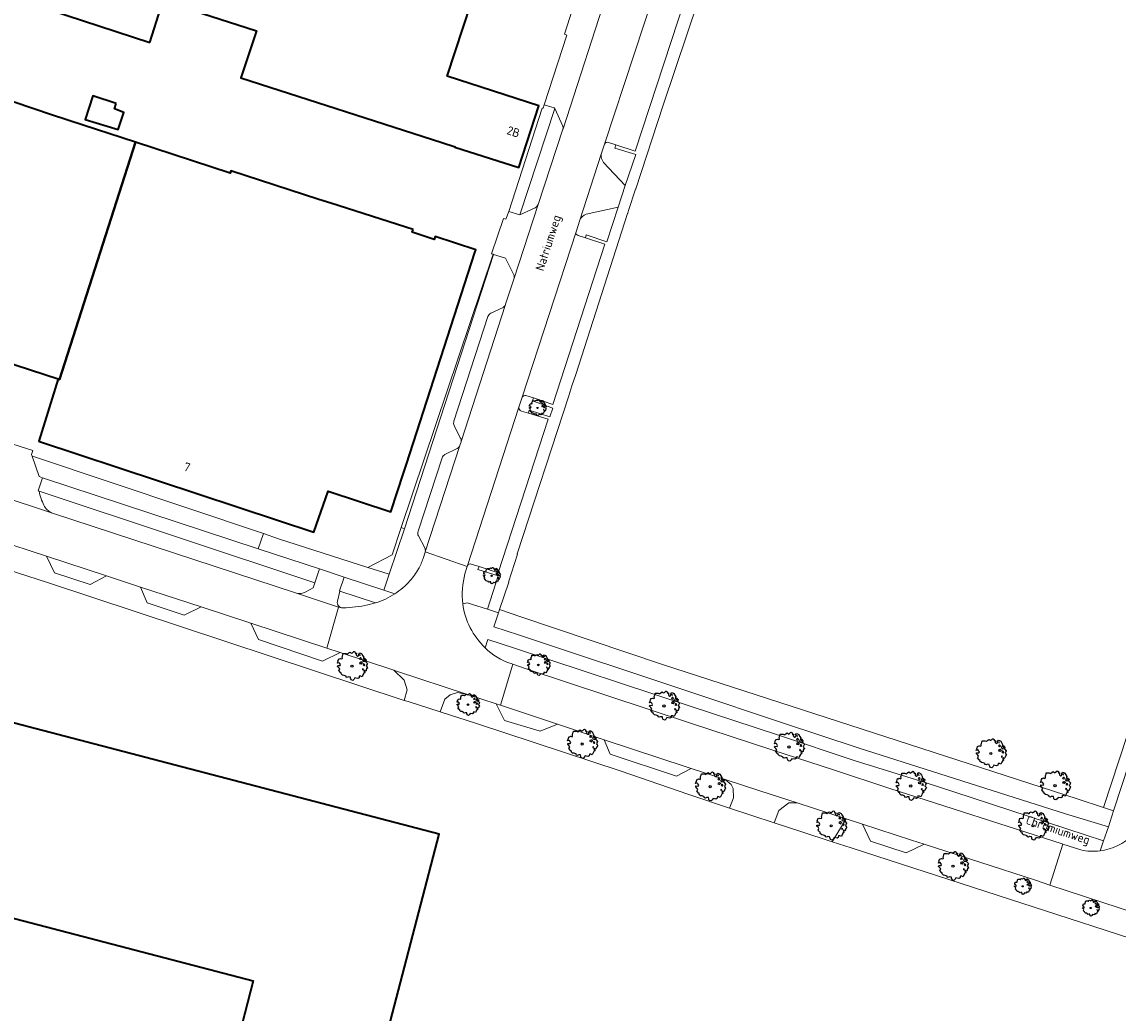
# Model space of a CAD drawing. Header units: metres. Extents: x 152391 to 157968, y 462336 to 467280.
# Tile 75 of 256: x 153295 to 153466, y 464091 to 464246. Entities that reach past the tile are written whole.
import ezdxf
from ezdxf.enums import TextEntityAlignment as Align

# ---------------------------------------------------------------- set-up
doc = ezdxf.new("R2010")
doc.units = ezdxf.units.M
doc.header["$LTSCALE"] = 0.75
doc.layers.get('0').update_dxf_attribs({"lineweight": 25})
for name, color, linetype, lineweight in [('B-GV-GR-BOOM-S', 252, 'Continuous', 25), ('B-WE-GR-BEPLANTING_CULTUUR_BODEMBEDEKKER-GV', 251, 'Continuous', 18), ('B-WE-OG-BEBOUWING-GV', 6, 'Continuous', 35), ('B-WE-OG-BEBOUWING-T18', 1, 'Continuous', 18), ('B-WE-OG-TERREIN_CULTUURSCHEIDING-GV', 251, 'Continuous', 18), ('B-WE-OG-TOPOGRAFIE-T18', 1, 'Continuous', 18), ('B-WE-VH-VERHARDING_ASFALT-GV', 251, 'Continuous', 18), ('B-WE-VH-VERHARDING_BETONSTRAATSTEEN-GV', 251, 'Continuous', 18), ('B-WE-VH-VERHARDING_TEGEL-GV', 251, 'Continuous', 18)]:
    doc.layers.add(name, color=color, linetype=linetype, lineweight=lineweight)
doc.styles.add('NLCS-ISO-M750-T18', font='NLCS-ISO.ttf', dxfattribs={"height": 1.35})

# ---------------------------------------------------------------- blocks, each defined once
blk = doc.blocks.new('SGR-BOOM_21_30')
at = {"linetype": 'Continuous'}
for p, q in [((0.07, 1.58), (0.2, 1.71)), ((0.2, 1.71), (0.26, 1.73)), ((0.26, 1.73), (0.33, 1.7)), ((-1.7, 0.37), (-1.66, 0.48)), ((-1.49, 0.41), (-1.7, 0.37)), ((-1.68, -0.03), (-1.67, 0.09)), ((-1.67, 0.09), (-1.39, 0.07)), ((-1.66, 0.48), (-1.6, 0.53)), ((-1.63, 0.58), (-1.53, 0.87)), ((-1.6, 0.53), (-1.63, 0.58)), ((-1.53, 0.87), (-1.46, 0.86)), ((-1.42, 0.33), (-1.49, 0.41)), ((-1.46, 0.86), (-1.34, 0.91)), ((-1.33, 0.18), (-1.42, 0.33)), ((-1.39, 0.07), (-1.33, 0.18)), ((-1.34, 0.91), (-1.18, 0.86)), ((-1.18, 0.86), (-1.12, 0.92)), ((-1.13, 1.09), (-1.11, 1.19)), ((-1.12, 0.92), (-1.13, 1.09)), ((-1.11, 1.19), (-1.05, 1.33)), ((-1.05, 1.33), (-1.02, 1.5)), ((-1.02, 1.5), (-0.67, 1.5)), ((-0.67, 1.5), (-0.52, 1.43)), ((-0.52, 1.43), (-0.47, 1.45)), ((-0.47, 1.45), (-0.37, 1.55)), ((-0.37, 1.55), (-0.23, 1.65)), ((-0.23, 1.65), (-0.13, 1.58)), ((-0.13, 1.58), (-0.06, 1.52)), ((-0.06, 1.52), (0.07, 1.58)), ((0.33, 1.7), (0.39, 1.65)), ((0.4, 1.53), (0.38, 1.5)), ((0.38, 1.5), (0.53, 1.52)), ((0.39, 1.65), (0.4, 1.53)), ((0.54, 1.48), (0.51, 1.29)), ((0.51, 1.29), (0.57, 1.24)), ((0.53, 1.52), (0.54, 1.48)), ((0.57, 1.24), (0.69, 1.15)), ((0.69, 1.15), (0.75, 1.2)), ((0.75, 1.2), (0.8, 1.29)), ((0.79, 1.4), (0.89, 1.56)), ((0.8, 1.29), (0.79, 1.4)), ((0.89, 1.56), (1.02, 1.53)), ((0.94, 0.91), (0.89, 0.87)), ((0.89, 0.87), (0.93, 0.83)), ((0.93, 0.41), (0.89, 0.33)), ((0.89, 0.33), (1.03, 0.32)), ((0.97, 1.37), (0.93, 1.33)), ((0.93, 1.33), (0.95, 1.25)), ((0.93, 0.83), (0.98, 0.84)), ((1.05, 0.46), (0.93, 0.41)), ((0.97, 0.97), (0.94, 0.91)), ((0.95, 1.25), (0.96, 1.24)), ((0.96, 1.27), (0.97, 1.37)), ((1.03, 0.97), (0.97, 0.97)), ((0.98, 0.84), (1.03, 0.78)), ((1.02, 1.53), (1.16, 1.45)), ((1.08, 0.94), (1.03, 0.97)), ((1.03, 0.78), (1.08, 0.84)), ((1.03, 0.32), (1.11, 0.25)), ((1.11, 0.46), (1.05, 0.46)), ((1.12, 0.87), (1.08, 0.94)), ((1.08, 0.84), (1.12, 0.87)), ((1.22, 0.4), (1.11, 0.46)), ((1.11, 0.25), (1.2, 0.37)), ((1.16, 1.45), (1.25, 1.27)), ((1.2, 0.37), (1.24, 0.41)), ((1.32, 0.79), (1.23, 0.69)), ((1.23, 0.69), (1.27, 0.63)), ((1.25, 1.27), (1.38, 1.06)), ((1.27, 0.63), (1.38, 0.56)), ((1.34, 0.18), (1.31, 0.1)), ((1.43, 0.05), (1.31, 0.1)), ((1.38, 1.06), (1.32, 0.79)), ((1.36, 0.3), (1.34, 0.23)), ((1.34, 0.23), (1.34, 0.18)), ((1.43, 0.23), (1.36, 0.3)), ((1.38, 0.56), (1.44, 0.6)), ((1.47, 0.2), (1.43, 0.23)), ((1.43, 0.05), (1.51, 0.14)), ((1.47, 0.86), (1.44, 0.81)), ((1.44, 0.81), (1.46, 0.74)), ((1.44, 0.6), (1.57, 0.56)), ((1.46, 0.74), (1.53, 0.69)), ((1.54, 0.86), (1.47, 0.86)), ((1.51, 0.14), (1.47, 0.2)), ((1.53, 0.73), (1.64, 0.68)), ((1.53, 0.69), (1.54, 0.73)), ((1.62, 0.76), (1.54, 0.86)), ((1.57, 0.56), (1.64, 0.51)), ((1.73, 0.71), (1.62, 0.76)), ((1.64, 0.68), (1.73, 0.71)), ((1.64, 0.51), (1.81, 0.32)), ((1.72, 0.1), (1.67, 0.04)), ((1.67, 0.04), (1.76, -0.09)), ((1.81, 0.32), (1.72, 0.1)), ((-1.54, -0.18), (-1.68, -0.03)), ((-1.55, -0.51), (-1.49, -0.42)), ((-1.35, -0.75), (-1.55, -0.51)), ((-1.44, -0.32), (-1.54, -0.18)), ((-1.49, -0.42), (-1.44, -0.32)), ((-1.25, -0.78), (-1.35, -0.75)), ((-1.27, -0.9), (-1.25, -0.78)), ((-1.11, -1.05), (-1.27, -0.9)), ((-0.91, -1.08), (-1.11, -1.05)), ((-0.67, -1.18), (-0.91, -1.08)), ((-0.68, -1.29), (-0.67, -1.18)), ((-0.55, -1.33), (-0.68, -1.29)), ((-0.4, -1.26), (-0.55, -1.33)), ((-0.19, -1.28), (-0.4, -1.26)), ((-0.16, -1.43), (-0.19, -1.28)), ((-0.13, -1.49), (-0.16, -1.43)), ((-0.1, -1.61), (-0.13, -1.49)), ((0.11, -1.67), (-0.1, -1.61)), ((0.25, -1.52), (0.11, -1.67)), ((0.36, -1.38), (0.25, -1.52)), ((0.68, -1.44), (0.36, -1.38)), ((0.83, -1.36), (0.68, -1.44)), ((0.84, -1.16), (0.83, -1.36)), ((1.03, -1.18), (0.84, -1.16)), ((1.18, -1.24), (1.03, -1.18)), ((1.29, -1.01), (1.18, -1.24)), ((1.29, -0.29), (1.24, -0.36)), ((1.24, -0.36), (1.25, -0.42)), ((1.26, -0.42), (1.33, -0.41)), ((1.33, -0.34), (1.29, -0.29)), ((1.36, -0.88), (1.29, -1.01)), ((1.33, -0.41), (1.33, -0.34)), ((1.37, -0.83), (1.36, -0.88)), ((1.48, -0.8), (1.37, -0.83)), ((1.46, -0.47), (1.39, -0.59)), ((1.39, -0.59), (1.43, -0.64)), ((1.43, -0.64), (1.5, -0.7)), ((1.58, -0.59), (1.46, -0.47)), ((1.5, -0.7), (1.48, -0.8)), ((1.66, -0.52), (1.58, -0.59)), ((1.68, -0.42), (1.66, -0.52)), ((1.72, -0.31), (1.68, -0.42)), ((1.84, -0.18), (1.72, -0.31)), ((1.76, -0.09), (1.84, -0.18))]:
    blk.add_line(p, q, dxfattribs=at)
blk.add_circle((0, 0), 0.126, dxfattribs=at)
blk = doc.blocks.new('SGR-BOOM_31_50')
at = {"linetype": 'Continuous'}
for p, q in [((-1.48, 1.58), (-1.4, 1.78)), ((-1.4, 1.78), (-1.36, 2)), ((-1.36, 2), (-0.89, 2)), ((-0.89, 2), (-0.69, 1.91)), ((-0.69, 1.91), (-0.63, 1.93)), ((-0.63, 1.93), (-0.49, 2.06)), ((-0.49, 2.06), (-0.3, 2.2)), ((-0.3, 2.2), (-0.18, 2.11)), ((-0.18, 2.11), (-0.08, 2.02)), ((-0.08, 2.02), (0.09, 2.11)), ((0.09, 2.11), (0.27, 2.28)), ((0.27, 2.28), (0.35, 2.31)), ((0.35, 2.31), (0.44, 2.26)), ((0.44, 2.26), (0.52, 2.2)), ((0.54, 2.04), (0.51, 2)), ((0.51, 2), (0.71, 2.02)), ((0.52, 2.2), (0.54, 2.04)), ((0.72, 1.98), (0.68, 1.71)), ((0.68, 1.71), (0.75, 1.65)), ((0.71, 2.02), (0.72, 1.98)), ((1, 1.6), (1.06, 1.71)), ((1.05, 1.87), (1.19, 2.09)), ((1.06, 1.71), (1.05, 1.87)), ((1.19, 2.09), (1.36, 2.04)), ((1.3, 1.82), (1.23, 1.78)), ((1.23, 1.78), (1.27, 1.67)), ((1.28, 1.69), (1.3, 1.82)), ((1.36, 2.04), (1.54, 1.93)), ((1.54, 1.93), (1.67, 1.69)), ((-2.27, 0.49), (-2.21, 0.64)), ((-1.99, 0.55), (-2.27, 0.49)), ((-2.24, -0.04), (-2.22, 0.11)), ((-2.22, 0.11), (-1.85, 0.09)), ((-2.21, 0.64), (-2.13, 0.71)), ((-2.18, 0.77), (-2.04, 1.17)), ((-2.13, 0.71), (-2.18, 0.77)), ((-2.04, 1.17), (-1.94, 1.14)), ((-1.9, 0.44), (-1.99, 0.55)), ((-1.94, 1.14), (-1.79, 1.21)), ((-1.77, 0.25), (-1.9, 0.44)), ((-1.85, 0.09), (-1.77, 0.25)), ((-1.79, 1.21), (-1.57, 1.14)), ((-1.57, 1.14), (-1.49, 1.23)), ((-1.51, 1.45), (-1.48, 1.58)), ((-1.49, 1.23), (-1.51, 1.45)), ((0.75, 1.65), (0.92, 1.54)), ((0.92, 1.54), (1, 1.6)), ((1.25, 1.21), (1.19, 1.17)), ((1.19, 1.17), (1.23, 1.1)), ((1.23, 0.55), (1.19, 0.44)), ((1.19, 0.44), (1.37, 0.42)), ((1.23, 1.1), (1.31, 1.12)), ((1.4, 0.62), (1.23, 0.55)), ((1.3, 1.3), (1.25, 1.21)), ((1.27, 1.67), (1.28, 1.65)), ((1.37, 1.3), (1.3, 1.3)), ((1.31, 1.12), (1.37, 1.03)), ((1.44, 1.25), (1.37, 1.3)), ((1.37, 1.03), (1.44, 1.12)), ((1.37, 0.42), (1.48, 0.33)), ((1.48, 0.62), (1.4, 0.62)), ((1.5, 1.17), (1.44, 1.25)), ((1.44, 1.12), (1.5, 1.17)), ((1.62, 0.53), (1.48, 0.62)), ((1.48, 0.33), (1.61, 0.49)), ((1.61, 0.49), (1.65, 0.55)), ((1.76, 1.06), (1.64, 0.93)), ((1.64, 0.93), (1.7, 0.84)), ((1.67, 1.69), (1.84, 1.41)), ((1.7, 0.84), (1.84, 0.75)), ((1.79, 0.25), (1.75, 0.14)), ((1.91, 0.07), (1.75, 0.14)), ((1.84, 1.41), (1.76, 1.06)), ((1.81, 0.4), (1.79, 0.31)), ((1.79, 0.31), (1.79, 0.25)), ((1.9, 0.31), (1.81, 0.4)), ((1.84, 0.75), (1.92, 0.79)), ((1.96, 0.27), (1.9, 0.31)), ((1.91, 0.07), (2.01, 0.18)), ((1.96, 1.14), (1.92, 1.08)), ((1.92, 1.08), (1.95, 0.99)), ((1.92, 0.79), (2.09, 0.75)), ((1.95, 0.99), (2.04, 0.93)), ((2.06, 1.14), (1.96, 1.14)), ((2.01, 0.18), (1.96, 0.27)), ((2.04, 0.97), (2.18, 0.9)), ((2.04, 0.93), (2.06, 0.97)), ((2.16, 1.01), (2.06, 1.14)), ((2.09, 0.75), (2.18, 0.68)), ((2.3, 0.95), (2.16, 1.01)), ((2.18, 0.9), (2.3, 0.95)), ((2.18, 0.68), (2.41, 0.42)), ((2.29, 0.14), (2.23, 0.05)), ((2.23, 0.05), (2.35, -0.13)), ((2.41, 0.42), (2.29, 0.14)), ((-2.05, -0.24), (-2.24, -0.04)), ((-2.07, -0.67), (-1.99, -0.56)), ((-1.8, -1), (-2.07, -0.67)), ((-1.91, -0.43), (-2.05, -0.24)), ((-1.99, -0.56), (-1.91, -0.43)), ((-1.67, -1.05), (-1.8, -1)), ((-1.7, -1.2), (-1.67, -1.05)), ((-1.48, -1.4), (-1.7, -1.2)), ((-1.22, -1.44), (-1.48, -1.4)), ((-0.89, -1.57), (-1.22, -1.44)), ((-0.91, -1.72), (-0.89, -1.57)), ((-0.53, -1.68), (-0.73, -1.77)), ((-0.25, -1.7), (-0.53, -1.68)), ((-0.21, -1.9), (-0.25, -1.7)), ((1.13, -1.55), (1.11, -1.81)), ((1.37, -1.57), (1.13, -1.55)), ((1.58, -1.66), (1.37, -1.57)), ((1.72, -1.35), (1.58, -1.66)), ((1.72, -0.39), (1.65, -0.48)), ((1.65, -0.48), (1.67, -0.56)), ((1.68, -0.56), (1.78, -0.54)), ((1.78, -0.45), (1.72, -0.39)), ((1.81, -1.18), (1.72, -1.35)), ((1.78, -0.54), (1.78, -0.45)), ((1.82, -1.11), (1.81, -1.18)), ((1.98, -1.07), (1.82, -1.11)), ((1.95, -0.63), (1.85, -0.78)), ((1.85, -0.78), (1.9, -0.85)), ((1.9, -0.85), (1.99, -0.94)), ((2.1, -0.78), (1.95, -0.63)), ((1.99, -0.94), (1.98, -1.07)), ((2.21, -0.7), (2.1, -0.78)), ((2.24, -0.56), (2.21, -0.7)), ((2.29, -0.41), (2.24, -0.56)), ((2.46, -0.24), (2.29, -0.41)), ((2.35, -0.13), (2.46, -0.24)), ((-0.73, -1.77), (-0.91, -1.72)), ((-0.18, -1.99), (-0.21, -1.9)), ((-0.13, -2.14), (-0.18, -1.99)), ((0.15, -2.23), (-0.13, -2.14)), ((0.34, -2.03), (0.15, -2.23)), ((0.47, -1.83), (0.34, -2.03)), ((0.91, -1.92), (0.47, -1.83)), ((1.11, -1.81), (0.91, -1.92))]:
    blk.add_line(p, q, dxfattribs=at)
blk.add_circle((0, 0), 0.169, dxfattribs=at)
blk = doc.blocks.new('SGR-BOOM_0_20')
at = {"linetype": 'Continuous'}
for p, q in [((-1.28, 0.27), (-1.24, 0.36)), ((-1.12, 0.31), (-1.28, 0.27)), ((-1.26, -0.02), (-1.25, 0.06)), ((-1.25, 0.06), (-1.04, 0.05)), ((-1.24, 0.36), (-1.2, 0.4)), ((-1.22, 0.43), (-1.15, 0.66)), ((-1.2, 0.4), (-1.22, 0.43)), ((-1.15, 0.66), (-1.09, 0.64)), ((-1.07, 0.25), (-1.12, 0.31)), ((-1.09, 0.64), (-1.01, 0.68)), ((-1, 0.14), (-1.07, 0.25)), ((-1.04, 0.05), (-1, 0.14)), ((-1.01, 0.68), (-0.88, 0.64)), ((-0.88, 0.64), (-0.84, 0.69)), ((-0.85, 0.82), (-0.83, 0.89)), ((-0.84, 0.69), (-0.85, 0.82)), ((-0.83, 0.89), (-0.79, 1)), ((-0.79, 1), (-0.76, 1.12)), ((-0.76, 1.12), (-0.5, 1.12)), ((-0.5, 1.12), (-0.39, 1.07)), ((-0.39, 1.07), (-0.35, 1.09)), ((-0.35, 1.09), (-0.27, 1.16)), ((-0.27, 1.16), (-0.17, 1.24)), ((-0.17, 1.24), (-0.1, 1.19)), ((-0.1, 1.19), (-0.05, 1.14)), ((-0.05, 1.14), (0.05, 1.19)), ((0.05, 1.19), (0.15, 1.28)), ((0.15, 1.28), (0.2, 1.3)), ((0.2, 1.3), (0.25, 1.27)), ((0.25, 1.27), (0.29, 1.24)), ((0.3, 1.15), (0.28, 1.12)), ((0.28, 1.12), (0.4, 1.14)), ((0.29, 1.24), (0.3, 1.15)), ((0.41, 1.11), (0.38, 0.96)), ((0.38, 0.96), (0.42, 0.93)), ((0.4, 1.14), (0.41, 1.11)), ((0.42, 0.93), (0.52, 0.87)), ((0.52, 0.87), (0.56, 0.9)), ((0.56, 0.9), (0.6, 0.96)), ((0.59, 1.05), (0.67, 1.17)), ((0.6, 0.96), (0.59, 1.05)), ((0.67, 1.17), (0.76, 1.15)), ((0.7, 0.68), (0.67, 0.66)), ((0.67, 0.66), (0.69, 0.62)), ((0.69, 0.31), (0.67, 0.25)), ((0.67, 0.25), (0.77, 0.24)), ((0.73, 1.03), (0.69, 1)), ((0.69, 1), (0.71, 0.94)), ((0.69, 0.62), (0.74, 0.63)), ((0.79, 0.35), (0.69, 0.31)), ((0.73, 0.73), (0.7, 0.68)), ((0.71, 0.94), (0.72, 0.93)), ((0.72, 0.95), (0.73, 1.03)), ((0.77, 0.73), (0.73, 0.73)), ((0.74, 0.63), (0.77, 0.58)), ((0.76, 1.15), (0.87, 1.09)), ((0.81, 0.71), (0.77, 0.73)), ((0.77, 0.58), (0.81, 0.63)), ((0.77, 0.24), (0.83, 0.19)), ((0.83, 0.35), (0.79, 0.35)), ((0.84, 0.66), (0.81, 0.71)), ((0.81, 0.63), (0.84, 0.66)), ((0.91, 0.3), (0.83, 0.35)), ((0.83, 0.19), (0.9, 0.27)), ((0.87, 1.09), (0.94, 0.95)), ((0.9, 0.27), (0.93, 0.31)), ((0.99, 0.59), (0.92, 0.52)), ((0.92, 0.52), (0.96, 0.47)), ((0.94, 0.95), (1.03, 0.79)), ((0.96, 0.47), (1.03, 0.42)), ((1.01, 0.14), (0.98, 0.08)), ((1.08, 0.04), (0.98, 0.08)), ((1.03, 0.79), (0.99, 0.59)), ((1.02, 0.22), (1.01, 0.18)), ((1.01, 0.18), (1.01, 0.14)), ((1.07, 0.18), (1.02, 0.22)), ((1.03, 0.42), (1.08, 0.45)), ((1.1, 0.15), (1.07, 0.18)), ((1.1, 0.64), (1.08, 0.61)), ((1.08, 0.61), (1.1, 0.56)), ((1.08, 0.45), (1.17, 0.42)), ((1.08, 0.04), (1.13, 0.1)), ((1.16, 0.64), (1.1, 0.64)), ((1.1, 0.56), (1.15, 0.52)), ((1.13, 0.1), (1.1, 0.15)), ((1.15, 0.55), (1.23, 0.51)), ((1.15, 0.52), (1.16, 0.55)), ((1.22, 0.57), (1.16, 0.64)), ((1.17, 0.42), (1.23, 0.39)), ((1.3, 0.53), (1.22, 0.57)), ((1.23, 0.51), (1.3, 0.53)), ((1.23, 0.39), (1.36, 0.24)), ((1.29, 0.08), (1.25, 0.03)), ((1.25, 0.03), (1.32, -0.07)), ((1.36, 0.24), (1.29, 0.08)), ((-1.15, -0.13), (-1.26, -0.02)), ((-1.16, -0.38), (-1.12, -0.32)), ((-1.02, -0.56), (-1.16, -0.38)), ((-1.08, -0.24), (-1.15, -0.13)), ((-1.12, -0.32), (-1.08, -0.24)), ((-0.94, -0.59), (-1.02, -0.56)), ((-0.95, -0.67), (-0.94, -0.59)), ((-0.83, -0.79), (-0.95, -0.67)), ((-0.68, -0.81), (-0.83, -0.79)), ((-0.5, -0.88), (-0.68, -0.81)), ((-0.51, -0.97), (-0.5, -0.88)), ((-0.41, -0.99), (-0.51, -0.97)), ((-0.3, -0.95), (-0.41, -0.99)), ((-0.14, -0.96), (-0.3, -0.95)), ((-0.12, -1.07), (-0.14, -0.96)), ((-0.1, -1.12), (-0.12, -1.07)), ((-0.07, -1.2), (-0.1, -1.12)), ((0.08, -1.25), (-0.07, -1.2)), ((0.19, -1.14), (0.08, -1.25)), ((0.27, -1.03), (0.19, -1.14)), ((0.51, -1.08), (0.27, -1.03)), ((0.62, -1.02), (0.51, -1.08)), ((0.63, -0.87), (0.62, -1.02)), ((0.77, -0.88), (0.63, -0.87)), ((0.89, -0.93), (0.77, -0.88)), ((0.96, -0.76), (0.89, -0.93)), ((0.96, -0.22), (0.93, -0.27)), ((0.93, -0.27), (0.94, -0.32)), ((0.95, -0.32), (1, -0.3)), ((1, -0.26), (0.96, -0.22)), ((1.02, -0.66), (0.96, -0.76)), ((1, -0.3), (1, -0.26)), ((1.03, -0.63), (1.02, -0.66)), ((1.11, -0.6), (1.03, -0.63)), ((1.1, -0.35), (1.04, -0.44)), ((1.04, -0.44), (1.07, -0.48)), ((1.07, -0.48), (1.12, -0.53)), ((1.18, -0.44), (1.1, -0.35)), ((1.12, -0.53), (1.11, -0.6)), ((1.24, -0.39), (1.18, -0.44)), ((1.26, -0.32), (1.24, -0.39)), ((1.29, -0.23), (1.26, -0.32)), ((1.38, -0.13), (1.29, -0.23)), ((1.32, -0.07), (1.38, -0.13))]:
    blk.add_line(p, q, dxfattribs=at)
blk.add_circle((0, 0), 0.0948, dxfattribs=at)

msp = doc.modelspace()

# ---------------------------------------------------------------- linework, layer by layer
at = {"layer": 'B-WE-GR-BEPLANTING_CULTUUR_BODEMBEDEKKER-GV'}
for points in [[(153378.27, 464232.1), (153372.79, 464215.5), (153375.19, 464216.61)], [(153379.49, 464229.37), (153378.27, 464232.1)], [(153375.66, 464217.15), (153379.53, 464228.9), (153379.54, 464228.92)], [(153386.02, 464226.53), (153385.52, 464224.99)], [(153385.87, 464223.69), (153389.26, 464220.11), (153390.9, 464224.94), (153387.61, 464225.92), (153387.79, 464226.45), (153386.63, 464226.83)], [(153381.88, 464212.31), (153383.05, 464211.93), (153383.17, 464212.39), (153386.37, 464211.3), (153388.14, 464216.71), (153383.16, 464215.6)], [(153382.19, 464214.68), (153381.57, 464212.87)], [(153373.16, 464187.05), (153372.66, 464185.51)], [(153373.06, 464184.89), (153374.14, 464184.58), (153374.26, 464185.02), (153377.47, 464184.03), (153377.93, 464185.38), (153374.78, 464186.48), (153374.93, 464186.97), (153373.75, 464187.35)], [(153339.38, 464156.68), (153340.55, 464157.33), (153340.8, 464158.12), (153297.78, 464172.39)], [(153299.73, 464169.05), (153337.97, 464156.48)], [(153363.9, 464154.83), (153364.6, 464155.01), (153367.73, 464153.99), (153369.4, 464159.21), (153366.27, 464160.21), (153366.47, 464160.63), (153365.22, 464161.02)], [(153364.64, 464160.82), (153364.59, 464160.65), (153364.24, 464159.52)], [(153349.1, 464154.66), (153350.29, 464154.97), (153344.69, 464156.83), (153344.32, 464155.22)], [(153463.35, 464116.3), (153463.92, 464117.85), (153458.19, 464119.72), (153440.54, 464125.49), (153436.2, 464126.88), (153428.67, 464129.24), (153425.13, 464130.36), (153413.01, 464134.37), (153399.4, 464138.86), (153371.96, 464147.92), (153367.81, 464149.28), (153367.4, 464147.98)], [(153371.43, 464145.51), (153371.73, 464145.41), (153373.64, 464144.76), (153399.29, 464136.26), (153412.27, 464132.01), (153421.74, 464128.91), (153430.53, 464126.04), (153457.43, 464117.38), (153457.53, 464117.34), (153460.36, 464116.43)], [(153477.03, 464103.91), (153458.25, 464110.07), (153455.52, 464110.96), (153453.27, 464111.72), (153435.9, 464117.34), (153433.1, 464115.97), (153427.55, 464117.81), (153426.27, 464120.47), (153423.72, 464121.3), (153421.55, 464117.72), (153424.5, 464116.77), (153430.43, 464114.85), (153492.41, 464094.74)]]:
    msp.add_lwpolyline(points, dxfattribs=at)
for points in [[(153379.54, 464228.92, 0.206858), (153379.49, 464229.37)], [(153386.63, 464226.83, 0.356442), (153386.02, 464226.53)], [(153385.52, 464224.99, 0.212356), (153385.87, 464223.69)], [(153375.19, 464216.61, 0.184512), (153375.66, 464217.15)], [(153383.16, 464215.6, 0.233382), (153382.19, 464214.68)], [(153381.57, 464212.87, 0.396743), (153381.88, 464212.31)], [(153373.75, 464187.35, 0.336759), (153373.16, 464187.05)], [(153372.66, 464185.51, 0.369564), (153373.06, 464184.89)], [(153297.78, 464172.39, 0.070482), (153298.52, 464170.2)], [(153298.52, 464170.2, 0.178831), (153299.73, 464169.05)], [(153365.22, 464161.02, 0.336421), (153364.64, 464160.82)], [(153364.24, 464159.52, 0.093438), (153363.9, 464154.83)], [(153337.97, 464156.48, 0.167232), (153339.38, 464156.68)], [(153344.32, 464155.22, 0.46167), (153345.2, 464154.2)], [(153345.2, 464154.2, 0.040652), (153349.1, 464154.66)], [(153367.4, 464147.98, 0.1296), (153371.43, 464145.51)], [(153460.36, 464116.43, 0.084972), (153463.35, 464116.3)]]:
    msp.add_lwpolyline(points, format="xyb", dxfattribs=at)
for points in [[(153332.77, 464165.78), (153297.06, 464177.75), (153296.68, 464177.87), (153297.76, 464174.67), (153298.31, 464174.49), (153331.96, 464163.42)], [(153323.05, 464154.34), (153320.39, 464153.05), (153314.62, 464154.99), (153313.59, 464157.44), (153308.28, 464159.19), (153305.73, 464157.87), (153300.16, 464159.69), (153298.94, 464162.25), (153290.92, 464164.88), (153289.06, 464164.73), (153287.43, 464163.76), (153286.76, 464162.1), (153299.07, 464158.16), (153354.77, 464139.77), (153355.24, 464141.39), (153354.75, 464142.93), (153353.14, 464144.47), (153344.77, 464147.22), (153342, 464145.9), (153332, 464149.26), (153330.83, 464151.79)], [(153413.64, 464136.34), (153425.75, 464132.31), (153457.96, 464122.09), (153464.66, 464120.04), (153465.48, 464122.54), (153463.88, 464123.07), (153459.79, 464124.41), (153424.31, 464135.92), (153395.09, 464145.35), (153372.97, 464152.78), (153369.65, 464153.93), (153369.48, 464153.43), (153368.75, 464151.24), (153372.6, 464149.97), (153399.64, 464141)], [(153378.68, 464136.05), (153375.97, 464134.96), (153370.4, 464136.62), (153369.1, 464139.22), (153364.65, 464140.7), (153363.09, 464141), (153361.91, 464140.61), (153361.12, 464139.97), (153360.36, 464137.96), (153366.05, 464136.14), (153388.6, 464128.71), (153399.03, 464125.11), (153405.55, 464122.96), (153406.16, 464124.57), (153406.08, 464126.03), (153405.76, 464126.62), (153404.84, 464127.42), (153399.53, 464129.15), (153397.23, 464127.92), (153386.92, 464131.36), (153385.97, 464133.63)]]:
    msp.add_lwpolyline(points, close=True, dxfattribs=at)
at = {"layer": 'B-WE-OG-BEBOUWING-GV'}
for points in [[(153365.2, 464248.56), (153360.25, 464250.15), (153340.73, 464256.44), (153292.93, 464271.83), (153292.75, 464271.89), (153288.28, 464258.22), (153288.41, 464258.17), (153298.83, 464254.82), (153331.69, 464244.25), (153329.28, 464236.88), (153360.62, 464226.79), (153362.69, 464226.13), (153362.68, 464226.08), (153372.63, 464222.92), (153375.79, 464232.54), (153361.48, 464237.15)], [(153315.05, 464242.43), (153316.76, 464247.82), (153298.49, 464253.77), (153296.76, 464248.39)], [(153272.04, 464207.52), (153266.47, 464190.37), (153282.18, 464185.24), (153285.37, 464194.91), (153300.73, 464189.92), (153300.95, 464189.85), (153312.84, 464226.84), (153304.67, 464229.51), (153299.71, 464231.13), (153296.77, 464232.09), (153281.7, 464237.23), (153281.17, 464235.61), (153280.91, 464234.79), (153280.64, 464233.95), (153280.6, 464233.83), (153272.3, 464208.31)], [(153309.8, 464232.91), (153306.15, 464234.08), (153304.96, 464230.4), (153310.12, 464228.83), (153310.99, 464231.51), (153309.53, 464232.08)], [(153356.16, 464213.24), (153343.3, 464217.35), (153341.43, 464217.89), (153327.7, 464222.4), (153327.59, 464222.03), (153312.84, 464226.84), (153300.95, 464189.85), (153300.73, 464189.92), (153297.71, 464180.2), (153297.83, 464180.16), (153334.99, 464167.9), (153340.67, 464166.01), (153342.88, 464172.4), (153352.67, 464169.17), (153354.68, 464175.38), (153355.09, 464176.63), (153365.78, 464209.62), (153365.92, 464210.05), (153359.59, 464212.14), (153359.45, 464211.69), (153356.02, 464212.81)]]:
    msp.add_lwpolyline(points, close=True, dxfattribs=at)
msp.add_lwpolyline([(153347.51, 464070.23), (153360.19, 464118.9), (153291.5, 464136.86), (153283.06, 464139.07), (153279.89, 464127.19), (153277.11, 464127.92), (153275.82, 464123.29), (153278.65, 464122.49), (153275.58, 464110.54), (153331.17, 464096), (153325.98, 464075.82), (153264.52, 464091.77), (153259.77, 464073.09)], dxfattribs=at)
at = {"layer": 'B-WE-OG-TERREIN_CULTUURSCHEIDING-GV'}
for points in [[(153354.8, 464166.54), (153354.8, 464166.55), (153368.69, 464209.35), (153368.64, 464209.36), (153354.29, 464166.72)], [(153463.88, 464123.07), (153465.48, 464122.54), (153473.97, 464148.48), (153472.41, 464148.99)], [(153416.11, 464123.77), (153414.77, 464123.79), (153413.21, 464122.61), (153412.48, 464120.68), (153416.64, 464119.3), (153421.55, 464117.72), (153423.72, 464121.3)]]:
    msp.add_lwpolyline(points, close=True, dxfattribs=at)
at = {"layer": 'B-WE-VH-VERHARDING_ASFALT-GV'}
for points in [[(153386.77, 464251.34), (153379.54, 464228.92), (153379.53, 464228.9), (153375.66, 464217.15), (153371.92, 464205.65), (153370.58, 464201.59), (153370.57, 464201.56), (153370.55, 464201.52), (153363.64, 464180.18), (153363.62, 464180.11), (153363.43, 464179.53), (153358.04, 464162.95), (153364.59, 464160.65), (153364.64, 464160.82), (153372.66, 464185.51), (153373.16, 464187.05), (153381.57, 464212.87), (153382.19, 464214.68), (153385.52, 464224.99), (153386.02, 464226.53), (153395.28, 464254.67)], [(153364.24, 464159.52), (153364.59, 464160.65), (153358.04, 464162.95), (153358.02, 464162.9), (153357.69, 464161.91)], [(153345.2, 464154.2), (153344.95, 464154.19), (153344.51, 464154.33), (153342.66, 464147.91)], [(153350.29, 464154.97), (153349.1, 464154.66)], [(153342.66, 464147.91), (153344.77, 464147.22), (153353.14, 464144.47), (153353.54, 464144.34), (153364.65, 464140.7), (153369.1, 464139.22), (153369.77, 464139), (153371.73, 464145.41), (153371.43, 464145.51)], [(153460.36, 464116.43), (153457.53, 464117.34), (153455.52, 464110.96), (153458.25, 464110.07), (153477.03, 464103.91), (153480, 464102.95), (153482.04, 464109.57)]]:
    msp.add_lwpolyline(points, dxfattribs=at)
for points in [[(153276.3, 464176.72), (153272.48, 464177.88), (153269.99, 464178.72), (153267.85, 464172.43), (153270.47, 464171.58), (153277.73, 464169.2), (153277.74, 464169.2), (153282.46, 464167.65), (153289.44, 464165.36), (153290.92, 464164.88), (153298.94, 464162.25), (153308.28, 464159.19), (153313.59, 464157.44), (153323.05, 464154.34), (153330.83, 464151.79), (153342.66, 464147.91), (153344.51, 464154.33), (153337.97, 464156.48), (153299.73, 464169.05), (153297.68, 464169.72)], [(153455.52, 464110.96), (153457.53, 464117.34), (153457.43, 464117.38), (153430.53, 464126.04), (153421.74, 464128.91), (153412.27, 464132.01), (153399.29, 464136.26), (153373.64, 464144.76), (153371.73, 464145.41), (153369.77, 464139), (153378.68, 464136.05), (153385.97, 464133.63), (153398.74, 464129.4), (153399.53, 464129.15), (153404.84, 464127.42), (153410.26, 464125.67), (153416.11, 464123.77), (153423.72, 464121.3), (153426.27, 464120.47), (153433.92, 464117.97), (153435.9, 464117.34), (153453.27, 464111.72)]]:
    msp.add_lwpolyline(points, close=True, dxfattribs=at)
for points in [[(153357.69, 464161.91, -0.04893), (153356.99, 464160.27)], [(153356.99, 464160.27, -0.046535), (153355.64, 464158.41)], [(153363.9, 464154.83, -0.093438), (153364.24, 464159.52)], [(153355.64, 464158.41, -0.080495), (153353.28, 464156.41)], [(153353.28, 464156.41, -0.074198), (153350.29, 464154.97)], [(153349.1, 464154.66, -0.040652), (153345.2, 464154.2)], [(153367.4, 464147.98, -0.171476), (153363.9, 464154.83)], [(153371.43, 464145.51, -0.1296), (153367.4, 464147.98)], [(153468.48, 464118.78, -0.165044), (153463.35, 464116.3)], [(153463.35, 464116.3, -0.084972), (153460.36, 464116.43)]]:
    msp.add_lwpolyline(points, format="xyb", dxfattribs=at)
at = {"layer": 'B-WE-VH-VERHARDING_BETONSTRAATSTEEN-GV'}
for points in [[(153395.28, 464254.67), (153386.02, 464226.53)], [(153387.79, 464226.45), (153390.82, 464225.43), (153399.73, 464252.75), (153396.73, 464253.77), (153395.62, 464254.15)], [(153379.54, 464228.92), (153386.77, 464251.34)], [(153386.37, 464250.95), (153383.96, 464249.73), (153381.93, 464250.42), (153379.79, 464243.73), (153380.15, 464243.55), (153376.61, 464232.69), (153378.17, 464232.19), (153378.27, 464232.1), (153379.49, 464229.37)], [(153386.63, 464226.83), (153387.79, 464226.45)], [(153385.52, 464224.99), (153382.19, 464214.68)], [(153383.16, 464215.6), (153388.14, 464216.71), (153389.26, 464220.11), (153385.87, 464223.69)], [(153371.92, 464205.65), (153375.66, 464217.15)], [(153375.19, 464216.61), (153372.79, 464215.5), (153371.06, 464216.03), (153370.63, 464214.87), (153370.23, 464214.95), (153368.4, 464209.44), (153368.64, 464209.36), (153368.69, 464209.35), (153370.55, 464208.74), (153371.86, 464206.17)], [(153381.57, 464212.87), (153373.16, 464187.05)], [(153373.75, 464187.35), (153374.93, 464186.97), (153377.94, 464185.91), (153386.08, 464210.95), (153383.05, 464211.93), (153381.88, 464212.31)], [(153363.64, 464180.18), (153370.55, 464201.52)], [(153370.18, 464201.05), (153368.3, 464200.18)], [(153367.83, 464199.64), (153362.52, 464183.32)], [(153372.66, 464185.51), (153364.64, 464160.82)], [(153365.22, 464161.02), (153366.47, 464160.63), (153369.41, 464159.68), (153377.2, 464183.63), (153374.14, 464184.58), (153373.06, 464184.89)], [(153297.78, 464172.39), (153297.64, 464172.44), (153298.31, 464174.49), (153297.76, 464174.67), (153296.68, 464177.87), (153296.6, 464178.12), (153296.79, 464178.73), (153281.66, 464183.52), (153281.55, 464183.14), (153281.24, 464182.12), (153280.68, 464180.25)], [(153362.56, 464182.64), (153363.51, 464180.75)], [(153280.68, 464180.25), (153280.01, 464178.1), (153278.57, 464176.99), (153277.55, 464176.48), (153276.3, 464176.72), (153297.68, 464169.72), (153299.73, 464169.05)], [(153358.04, 464162.95), (153363.43, 464179.53)], [(153363.02, 464179.06), (153361.11, 464178.13)], [(153360.69, 464177.61), (153356.91, 464166.17)], [(153356.97, 464165.43), (153357.95, 464163.58)], [(153344.32, 464155.22), (153344.69, 464156.83), (153344.64, 464156.84), (153345.36, 464159.01), (153341.52, 464160.28), (153340.8, 464158.12), (153340.55, 464157.33), (153339.38, 464156.68)], [(153337.97, 464156.48), (153344.51, 464154.33)], [(153344.51, 464154.33), (153344.95, 464154.19), (153345.2, 464154.2)]]:
    msp.add_lwpolyline(points, dxfattribs=at)
for points in [[(153379.49, 464229.37, -0.206858), (153379.54, 464228.92)], [(153386.02, 464226.53, -0.356442), (153386.63, 464226.83)], [(153385.87, 464223.69, -0.212356), (153385.52, 464224.99)], [(153375.66, 464217.15, -0.184512), (153375.19, 464216.61)], [(153382.19, 464214.68, -0.233382), (153383.16, 464215.6)], [(153381.88, 464212.31, -0.396743), (153381.57, 464212.87)], [(153371.86, 464206.17, -0.191776), (153371.92, 464205.65)], [(153368.3, 464200.18, 0.234458), (153367.83, 464199.64)], [(153370.55, 464201.52, -0.163036), (153370.18, 464201.05)], [(153373.16, 464187.05, -0.336759), (153373.75, 464187.35)], [(153373.06, 464184.89, -0.369564), (153372.66, 464185.51)], [(153362.52, 464183.32, 0.215316), (153362.56, 464182.64)], [(153363.43, 464179.53, -0.177141), (153363.02, 464179.06)], [(153363.51, 464180.75, -0.228262), (153363.64, 464180.18)], [(153361.11, 464178.13, 0.198701), (153360.69, 464177.61)], [(153298.52, 464170.2, -0.070482), (153297.78, 464172.39)], [(153299.73, 464169.05, -0.178831), (153298.52, 464170.2)], [(153356.91, 464166.17, 0.187177), (153356.97, 464165.43)], [(153357.95, 464163.58, -0.177888), (153358.04, 464162.95)], [(153364.64, 464160.82, -0.336421), (153365.22, 464161.02)], [(153339.38, 464156.68, -0.167232), (153337.97, 464156.48)], [(153345.2, 464154.2, -0.46167), (153344.32, 464155.22)]]:
    msp.add_lwpolyline(points, format="xyb", dxfattribs=at)
for points in [[(153352.39, 464159.45), (153352.39, 464159.45), (153349.06, 464160.52), (153335.11, 464164.98), (153332.77, 464165.78), (153331.96, 464163.42), (153341.52, 464160.28), (153345.36, 464159.01), (153351.55, 464156.98)], [(153354.29, 464166.72), (153352.86, 464162.48), (153349.06, 464160.52), (153352.39, 464159.45), (153354.8, 464166.54)], [(153298.94, 464162.25), (153300.16, 464159.69), (153305.73, 464157.87), (153308.28, 464159.19)], [(153313.59, 464157.44), (153314.62, 464154.99), (153320.39, 464153.05), (153323.05, 464154.34)], [(153330.83, 464151.79), (153332, 464149.26), (153342, 464145.9), (153344.77, 464147.22), (153342.66, 464147.91)], [(153360.36, 464137.96), (153361.12, 464139.97), (153361.91, 464140.61), (153363.09, 464141), (153364.65, 464140.7), (153353.54, 464144.34), (153353.14, 464144.47), (153354.75, 464142.93), (153355.24, 464141.39), (153354.77, 464139.77), (153355.35, 464139.58)], [(153378.68, 464136.05), (153369.77, 464139), (153369.1, 464139.22), (153370.4, 464136.62), (153375.97, 464134.96)], [(153399.53, 464129.15), (153398.74, 464129.4), (153385.97, 464133.63), (153386.92, 464131.36), (153397.23, 464127.92)], [(153412.48, 464120.68), (153413.21, 464122.61), (153414.77, 464123.79), (153416.11, 464123.77), (153410.26, 464125.67), (153404.84, 464127.42), (153405.76, 464126.62), (153406.08, 464126.03), (153406.16, 464124.57), (153405.55, 464122.96)], [(153426.27, 464120.47), (153427.55, 464117.81), (153433.1, 464115.97), (153435.9, 464117.34), (153433.92, 464117.97)]]:
    msp.add_lwpolyline(points, close=True, dxfattribs=at)
at = {"layer": 'B-WE-VH-VERHARDING_TEGEL-GV'}
for points in [[(153399.73, 464252.75), (153390.82, 464225.43), (153387.79, 464226.45), (153387.61, 464225.92), (153390.9, 464224.94), (153389.26, 464220.11), (153388.14, 464216.71), (153386.37, 464211.3), (153383.17, 464212.39), (153383.05, 464211.93), (153386.08, 464210.95), (153377.94, 464185.91), (153374.93, 464186.97), (153374.78, 464186.48), (153377.93, 464185.38), (153377.47, 464184.03), (153374.26, 464185.02), (153374.14, 464184.58), (153377.2, 464183.63), (153369.41, 464159.68), (153366.47, 464160.63), (153366.27, 464160.21), (153369.4, 464159.21), (153367.73, 464153.99), (153369.48, 464153.43), (153369.65, 464153.93), (153371.07, 464158.22), (153371.02, 464158.23), (153372.45, 464162.6), (153372.36, 464162.63), (153380.44, 464187.3), (153380.93, 464188.82), (153381.52, 464190.63), (153389.63, 464215.75), (153389.64, 464215.76), (153389.78, 464216.2), (153390.86, 464219.51), (153390.89, 464219.59), (153395.15, 464232.61), (153402.6, 464254.81)], [(153501, 464230.9), (153497.95, 464221.69), (153490.82, 464199.83), (153489.24, 464200.35), (153481.85, 464177.7), (153483.39, 464177.16), (153477.62, 464159.59), (153473.97, 464148.48), (153465.48, 464122.54), (153464.66, 464120.04), (153463.92, 464117.85), (153463.35, 464116.3)], [(153371.86, 464206.17), (153370.55, 464208.74), (153368.69, 464209.35), (153354.8, 464166.55), (153354.8, 464166.54), (153352.39, 464159.45), (153352.39, 464159.45), (153351.55, 464156.98), (153353.28, 464156.41)], [(153370.55, 464201.52), (153370.57, 464201.56), (153370.58, 464201.59), (153371.92, 464205.65)], [(153368.3, 464200.18), (153370.18, 464201.05)], [(153362.52, 464183.32), (153367.83, 464199.64)], [(153363.51, 464180.75), (153362.56, 464182.64)], [(153363.43, 464179.53), (153363.62, 464180.11), (153363.64, 464180.18)], [(153361.11, 464178.13), (153363.02, 464179.06)], [(153356.91, 464166.17), (153360.69, 464177.61)], [(153357.95, 464163.58), (153356.97, 464165.43)], [(153357.69, 464161.91), (153358.02, 464162.9), (153358.04, 464162.95)], [(153353.28, 464156.41), (153351.55, 464156.98), (153345.36, 464159.01), (153344.64, 464156.84), (153344.69, 464156.83), (153350.29, 464154.97)], [(153464.66, 464120.04), (153457.96, 464122.09), (153425.75, 464132.31), (153413.64, 464136.34), (153399.64, 464141), (153372.6, 464149.97), (153368.75, 464151.24), (153369.48, 464153.43), (153367.73, 464153.99), (153364.6, 464155.01), (153363.9, 464154.83)], [(153367.4, 464147.98), (153367.81, 464149.28), (153371.96, 464147.92), (153399.4, 464138.86), (153413.01, 464134.37), (153425.13, 464130.36), (153428.67, 464129.24), (153436.2, 464126.88), (153440.54, 464125.49), (153458.19, 464119.72), (153463.92, 464117.85), (153464.66, 464120.04)]]:
    msp.add_lwpolyline(points, dxfattribs=at)
for points in [[(153372.79, 464215.5), (153378.27, 464232.1), (153378.17, 464232.19), (153376.61, 464232.69), (153376.44, 464232.15), (153376.31, 464232.16), (153371.06, 464216.03)], [(153341.52, 464160.28), (153331.96, 464163.42), (153298.31, 464174.49), (153297.64, 464172.44), (153297.78, 464172.39), (153340.8, 464158.12)]]:
    msp.add_lwpolyline(points, close=True, dxfattribs=at)
for points in [[(153371.92, 464205.65, 0.191776), (153371.86, 464206.17)], [(153367.83, 464199.64, -0.234458), (153368.3, 464200.18)], [(153370.18, 464201.05, 0.163036), (153370.55, 464201.52)], [(153362.56, 464182.64, -0.215316), (153362.52, 464183.32)], [(153363.02, 464179.06, 0.177141), (153363.43, 464179.53)], [(153363.64, 464180.18, 0.228262), (153363.51, 464180.75)], [(153360.69, 464177.61, -0.198701), (153361.11, 464178.13)], [(153356.97, 464165.43, -0.187177), (153356.91, 464166.17)], [(153358.04, 464162.95, 0.177888), (153357.95, 464163.58)], [(153356.99, 464160.27, 0.04893), (153357.69, 464161.91)], [(153355.64, 464158.41, 0.046535), (153356.99, 464160.27)], [(153353.28, 464156.41, 0.080495), (153355.64, 464158.41)], [(153350.29, 464154.97, 0.074198), (153353.28, 464156.41)], [(153363.9, 464154.83, 0.171476), (153367.4, 464147.98)], [(153463.35, 464116.3, 0.165044), (153468.48, 464118.78)]]:
    msp.add_lwpolyline(points, format="xyb", dxfattribs=at)

# ---------------------------------------------------------------- block references
at = {"layer": 'B-GV-GR-BOOM-S', "transparency": 33554559}
for name, p in [('SGR-BOOM_0_20', (153375.55, 464185.39)), ('SGR-BOOM_0_20', (153368.4, 464159.2)), ('SGR-BOOM_31_50', (153346.6, 464145.1)), ('SGR-BOOM_21_30', (153375.7, 464145.3)), ('SGR-BOOM_21_30', (153364.7, 464139.1)), ('SGR-BOOM_31_50', (153395.3, 464138.9)), ('SGR-BOOM_31_50', (153382.52, 464132.95)), ('SGR-BOOM_31_50', (153414.8, 464132.5)), ('SGR-BOOM_31_50', (153446.31, 464131.48)), ('SGR-BOOM_31_50', (153402.5, 464126.3)), ('SGR-BOOM_31_50', (153433.8, 464126.4)), ('SGR-BOOM_31_50', (153456.33, 464126.46)), ('SGR-BOOM_31_50', (153421.4, 464120.2)), ('SGR-BOOM_31_50', (153452.9, 464120.2)), ('SGR-BOOM_31_50', (153440.4, 464113.9)), ('SGR-BOOM_0_20', (153451.28, 464110.75)), ('SGR-BOOM_0_20', (153461.9, 464107.37))]:
    msp.add_blockref(name, p, dxfattribs=at)

# ---------------------------------------------------------------- texts
at = {"layer": 'B-WE-OG-BEBOUWING-T18', "style": 'NLCS-ISO-M750-T18'}
for s, p in [('2B', (153371.81, 464228.48)), ('7', (153320.86, 464176.16))]:
    msp.add_text(s, height=1.35, rotation=341.8, dxfattribs=at).set_placement(p, align=Align.MIDDLE)
at = {"layer": 'B-WE-OG-TOPOGRAFIE-T18', "style": 'NLCS-ISO-M750-T18'}
for s, rotation, p in [('Natriumweg', 72.1, (153377.41, 464211.09)), ('Chromiumweg', 341.6, (153456.74, 464119.35))]:
    msp.add_text(s, height=1.35, rotation=rotation, dxfattribs=at).set_placement(p, align=Align.MIDDLE)

doc.saveas('drawing.dxf')
